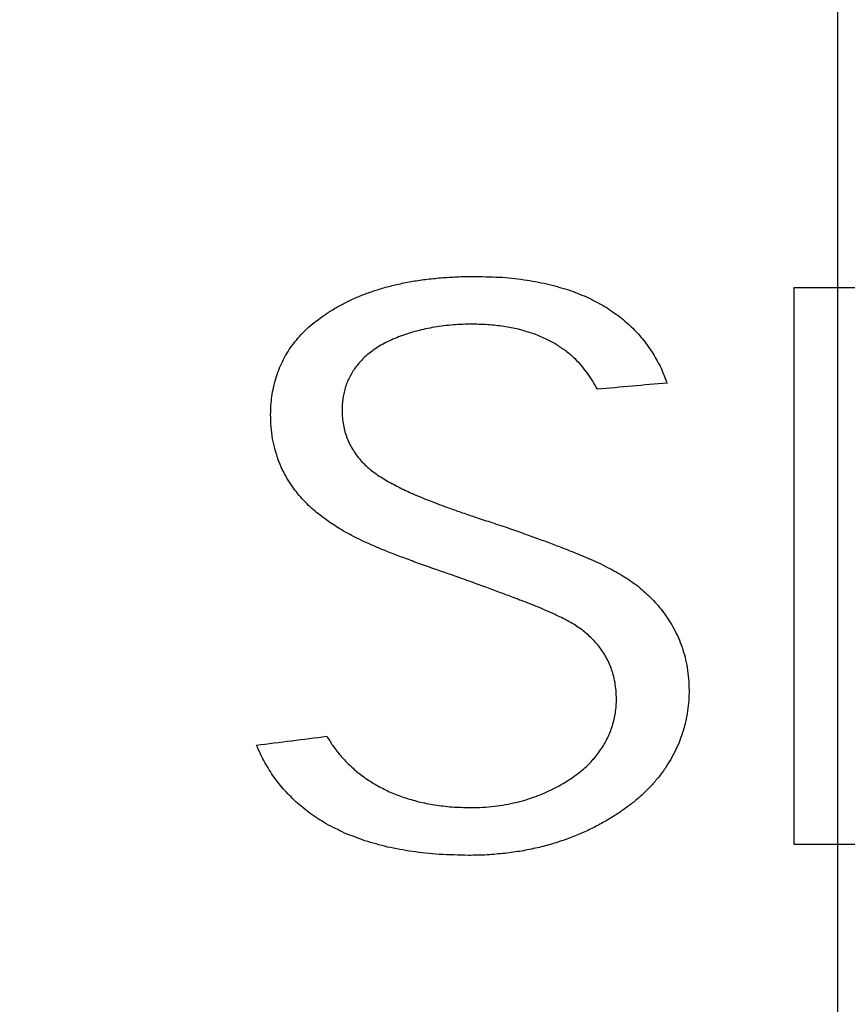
# Model space of a CAD drawing. Header units: inches. Extents: x 0.2 to 16.8, y 0.1 to 10.8.
# Tile 24 of 46: x 4.0071 to 4.0816, y 7.1185 to 7.2071. Entities that reach past the tile are written whole.
import ezdxf

# ---------------------------------------------------------------- set-up
doc = ezdxf.new("R2010")
doc.units = ezdxf.units.IN
doc.header["$LTSCALE"] = 0.935
doc.header["$MEASUREMENT"] = 0
doc.layers.get('0').update_dxf_attribs({"linetype": 'CONTINUOUS'})
doc.layers.add('DATUMCURVES', color=7, linetype='CONTINUOUS')
doc.layers.add('DIMENSIONS', color=7, linetype='CONTINUOUS')
doc.styles.get("Standard").update_dxf_attribs({"font": 'txt', "width": 0.8})
doc.dimstyles.new('DIMSTYLE_2', dxfattribs={"dimtxt": 0.125, "dimasz": 0.18, "dimexe": 0.18, "dimexo": 0.0625, "dimgap": 0.09, "dimtad": 0, "dimtih": 1, "dimtoh": 1, "dimdec": 3, "dimzin": 4, "dimdsep": 46, "dimtxsty": 'STANDARD', "dimblk": '_FILLED', "dimblk1": '_FILLED', "dimblk2": '_FILLED', "dimcen": 0.09, "dimadec": 0, "dimazin": 0, "dimtp": 0.001, "dimtm": 0.001, "dimtfac": 1, "dimtdec": 3, "dimtofl": 0, "dimtmove": 0, "dimatfit": 3, "dimldrblk": '_FILLED', "dimfxl": 1, "dimtolj": 1, "dimtzin": 4, "dimarcsym": 0})

# ---------------------------------------------------------------- blocks, each defined once
blk = doc.blocks.new('*D12')
at = {"layer": 'DIMENSIONS', "color": 2, "linetype": 'CONTINUOUS'}
for p, q in [((4.158071, 8.163797), (4.158071, 8.457831)), ((4.080721, 8.113792), (4.158071, 8.163797)), ((4.080721, 6.847911), (4.080721, 8.113792))]:
    blk.add_line(p, q, dxfattribs=at)
at = {"layer": 'DIMENSIONS', "color": 2, "linetype": 'CONTINUOUS', "width": 0.8}
for s, p in [(']', (4.220571, 9.845331)), ('2.81', (4.220571, 9.445331)), ('[', (4.220571, 9.345331)), ('.111', (4.220571, 8.820331)), ('2X ', (4.220571, 8.520331))]:
    blk.add_text(s, height=0.125, rotation=90, dxfattribs=at).set_placement(p)
blk = doc.blocks.new('_FILLED')
at = {"color": 0, "linetype": 'BYBLOCK'}
blk.add_solid([(0, 0), (-1, 0.17361), (-1, -0.17361)], dxfattribs=at)

msp = doc.modelspace()

# ---------------------------------------------------------------- linework, layer by layer
at = {"layer": 'DATUMCURVES', "color": 40, "linetype": 'CONTINUOUS'}
for points in [[(4.04118, 7.1833, -0.2495), (4.041599, 7.183384, -0.2495), (4.042018, 7.183467, -0.2495), (4.042437, 7.18355, -0.2495)], [(4.042437, 7.18355, -0.2495), (4.042878, 7.183614, -0.2495), (4.043319, 7.183677, -0.2495), (4.04376, 7.18374, -0.2495)], [(4.04376, 7.18374, -0.2495), (4.044223, 7.183787, -0.2495), (4.044686, 7.183834, -0.2495), (4.04515, 7.18388, -0.2495)], [(4.04515, 7.18388, -0.2495), (4.045635, 7.183907, -0.2495), (4.046121, 7.183934, -0.2495), (4.046606, 7.18396, -0.2495)], [(4.046606, 7.18396, -0.2495), (4.047115, 7.18397, -0.2495), (4.047623, 7.18398, -0.2495), (4.048132, 7.18399, -0.2495)], [(4.048132, 7.18399, -0.2495), (4.048933, 7.183964, -0.2495), (4.049734, 7.183937, -0.2495), (4.050535, 7.18391, -0.2495)], [(4.050535, 7.18391, -0.2495), (4.051272, 7.183827, -0.2495), (4.05201, 7.183744, -0.2495), (4.052747, 7.18366, -0.2495)], [(4.052747, 7.18366, -0.2495), (4.053423, 7.18353, -0.2495), (4.054099, 7.1834, -0.2495), (4.054774, 7.18327, -0.2495)], [(4.037793, 7.18227, -0.2495), (4.038148, 7.1824, -0.2495), (4.038503, 7.18253, -0.2495), (4.038858, 7.18266, -0.2495)], [(4.038858, 7.18266, -0.2495), (4.039235, 7.182777, -0.2495), (4.039611, 7.182894, -0.2495), (4.039987, 7.18301, -0.2495)], [(4.039987, 7.18301, -0.2495), (4.040385, 7.183107, -0.2495), (4.040782, 7.183204, -0.2495), (4.04118, 7.1833, -0.2495)], [(4.054774, 7.18327, -0.2495), (4.05539, 7.18309, -0.2495), (4.056005, 7.18291, -0.2495), (4.05662, 7.18273, -0.2495)], [(4.05662, 7.18273, -0.2495), (4.057176, 7.182507, -0.2495), (4.057732, 7.182284, -0.2495), (4.058288, 7.18206, -0.2495)], [(4.076791, 7.13287, -0.2495), (4.076791, 7.14958, -0.2495), (4.076791, 7.16629, -0.2495), (4.076791, 7.183, -0.2495)], [(4.076791, 7.183, -0.2495), (4.081692, 7.183, -0.2495), (4.086593, 7.183, -0.2495), (4.091494, 7.183, -0.2495)], [(4.035846, 7.18135, -0.2495), (4.036161, 7.18151, -0.2495), (4.036475, 7.18167, -0.2495), (4.036789, 7.18183, -0.2495)], [(4.036789, 7.18183, -0.2495), (4.037124, 7.181977, -0.2495), (4.037458, 7.182124, -0.2495), (4.037793, 7.18227, -0.2495)], [(4.058288, 7.18206, -0.2495), (4.058786, 7.181794, -0.2495), (4.059284, 7.181527, -0.2495), (4.059782, 7.18126, -0.2495)], [(4.034141, 7.18026, -0.2495), (4.034416, 7.180447, -0.2495), (4.03469, 7.180634, -0.2495), (4.034964, 7.18082, -0.2495)], [(4.034964, 7.18082, -0.2495), (4.035258, 7.180997, -0.2495), (4.035552, 7.181174, -0.2495), (4.035846, 7.18135, -0.2495)], [(4.059782, 7.18126, -0.2495), (4.060224, 7.180957, -0.2495), (4.060666, 7.180654, -0.2495), (4.061108, 7.18035, -0.2495)], [(4.033388, 7.17968, -0.2495), (4.033639, 7.179874, -0.2495), (4.03389, 7.180067, -0.2495), (4.034141, 7.18026, -0.2495)], [(4.061108, 7.18035, -0.2495), (4.061494, 7.18001, -0.2495), (4.061881, 7.17967, -0.2495), (4.062268, 7.17933, -0.2495)], [(4.032104, 7.17843, -0.2495), (4.032306, 7.178644, -0.2495), (4.032508, 7.178857, -0.2495), (4.032709, 7.17907, -0.2495)], [(4.032709, 7.17907, -0.2495), (4.032936, 7.179274, -0.2495), (4.033162, 7.179477, -0.2495), (4.033388, 7.17968, -0.2495)], [(4.042819, 7.17907, -0.2495), (4.042568, 7.178997, -0.2495), (4.042316, 7.178924, -0.2495), (4.042065, 7.17885, -0.2495)], [(4.043603, 7.17926, -0.2495), (4.043342, 7.179197, -0.2495), (4.04308, 7.179134, -0.2495), (4.042819, 7.17907, -0.2495)], [(4.044413, 7.17941, -0.2495), (4.044143, 7.17936, -0.2495), (4.043873, 7.17931, -0.2495), (4.043603, 7.17926, -0.2495)], [(4.045243, 7.17953, -0.2495), (4.044966, 7.17949, -0.2495), (4.04469, 7.17945, -0.2495), (4.044413, 7.17941, -0.2495)], [(4.046091, 7.17962, -0.2495), (4.045809, 7.17959, -0.2495), (4.045526, 7.17956, -0.2495), (4.045243, 7.17953, -0.2495)], [(4.046952, 7.17967, -0.2495), (4.046665, 7.179654, -0.2495), (4.046378, 7.179637, -0.2495), (4.046091, 7.17962, -0.2495)], [(4.047821, 7.17969, -0.2495), (4.047531, 7.179684, -0.2495), (4.047241, 7.179677, -0.2495), (4.046952, 7.17967, -0.2495)], [(4.049393, 7.17963, -0.2495), (4.048869, 7.17965, -0.2495), (4.048345, 7.17967, -0.2495), (4.047821, 7.17969, -0.2495)], [(4.050831, 7.17946, -0.2495), (4.050352, 7.179517, -0.2495), (4.049872, 7.179574, -0.2495), (4.049393, 7.17963, -0.2495)], [(4.052141, 7.17919, -0.2495), (4.051704, 7.17928, -0.2495), (4.051268, 7.17937, -0.2495), (4.050831, 7.17946, -0.2495)], [(4.053328, 7.17883, -0.2495), (4.052932, 7.17895, -0.2495), (4.052536, 7.17907, -0.2495), (4.052141, 7.17919, -0.2495)], [(4.062268, 7.17933, -0.2495), (4.062601, 7.17896, -0.2495), (4.062935, 7.17859, -0.2495), (4.063268, 7.17822, -0.2495)], [(4.03157, 7.17775, -0.2495), (4.031748, 7.177977, -0.2495), (4.031926, 7.178204, -0.2495), (4.032104, 7.17843, -0.2495)], [(4.040026, 7.17803, -0.2495), (4.039829, 7.17792, -0.2495), (4.039632, 7.17781, -0.2495), (4.039435, 7.1777, -0.2495)], [(4.040664, 7.17833, -0.2495), (4.040451, 7.17823, -0.2495), (4.040239, 7.17813, -0.2495), (4.040026, 7.17803, -0.2495)], [(4.041345, 7.17861, -0.2495), (4.041118, 7.178517, -0.2495), (4.040891, 7.178424, -0.2495), (4.040664, 7.17833, -0.2495)], [(4.042065, 7.17885, -0.2495), (4.041825, 7.17877, -0.2495), (4.041585, 7.17869, -0.2495), (4.041345, 7.17861, -0.2495)], [(4.054397, 7.17838, -0.2495), (4.054041, 7.17853, -0.2495), (4.053684, 7.17868, -0.2495), (4.053328, 7.17883, -0.2495)], [(4.055355, 7.17787, -0.2495), (4.055036, 7.17804, -0.2495), (4.054717, 7.17821, -0.2495), (4.054397, 7.17838, -0.2495)], [(4.063268, 7.17822, -0.2495), (4.063549, 7.17782, -0.2495), (4.06383, 7.17742, -0.2495), (4.064111, 7.17702, -0.2495)], [(4.031106, 7.17704, -0.2495), (4.031261, 7.177277, -0.2495), (4.031416, 7.177514, -0.2495), (4.03157, 7.17775, -0.2495)], [(4.038896, 7.17734, -0.2495), (4.038749, 7.17723, -0.2495), (4.038601, 7.17712, -0.2495), (4.038454, 7.17701, -0.2495)], [(4.039435, 7.1777, -0.2495), (4.039255, 7.17758, -0.2495), (4.039075, 7.17746, -0.2495), (4.038896, 7.17734, -0.2495)], [(4.056207, 7.17729, -0.2495), (4.055923, 7.177484, -0.2495), (4.055639, 7.177677, -0.2495), (4.055355, 7.17787, -0.2495)], [(4.056959, 7.17667, -0.2495), (4.056708, 7.176877, -0.2495), (4.056458, 7.177084, -0.2495), (4.056207, 7.17729, -0.2495)], [(4.030379, 7.17556, -0.2495), (4.030489, 7.17581, -0.2495), (4.030599, 7.17606, -0.2495), (4.030709, 7.17631, -0.2495)], [(4.030709, 7.17631, -0.2495), (4.030842, 7.176554, -0.2495), (4.030974, 7.176797, -0.2495), (4.031106, 7.17704, -0.2495)], [(4.037682, 7.17627, -0.2495), (4.037571, 7.176137, -0.2495), (4.037461, 7.176004, -0.2495), (4.037351, 7.17587, -0.2495)], [(4.03805, 7.17665, -0.2495), (4.037927, 7.176524, -0.2495), (4.037804, 7.176397, -0.2495), (4.037682, 7.17627, -0.2495)], [(4.038454, 7.17701, -0.2495), (4.038319, 7.17689, -0.2495), (4.038185, 7.17677, -0.2495), (4.03805, 7.17665, -0.2495)], [(4.057615, 7.176, -0.2495), (4.057397, 7.176224, -0.2495), (4.057178, 7.176447, -0.2495), (4.056959, 7.17667, -0.2495)], [(4.064111, 7.17702, -0.2495), (4.064341, 7.176594, -0.2495), (4.064571, 7.176167, -0.2495), (4.064802, 7.17574, -0.2495)], [(4.030113, 7.17478, -0.2495), (4.030201, 7.17504, -0.2495), (4.03029, 7.1753, -0.2495), (4.030379, 7.17556, -0.2495)], [(4.037058, 7.17545, -0.2495), (4.036973, 7.175304, -0.2495), (4.036887, 7.175157, -0.2495), (4.036802, 7.17501, -0.2495)], [(4.037351, 7.17587, -0.2495), (4.037253, 7.17573, -0.2495), (4.037155, 7.17559, -0.2495), (4.037058, 7.17545, -0.2495)], [(4.058182, 7.17529, -0.2495), (4.057993, 7.175527, -0.2495), (4.057804, 7.175764, -0.2495), (4.057615, 7.176, -0.2495)], [(4.064802, 7.17574, -0.2495), (4.064983, 7.17529, -0.2495), (4.065163, 7.17484, -0.2495), (4.065344, 7.17439, -0.2495)], [(4.029909, 7.17399, -0.2495), (4.029977, 7.174254, -0.2495), (4.030045, 7.174517, -0.2495), (4.030113, 7.17478, -0.2495)], [(4.036585, 7.17455, -0.2495), (4.036526, 7.17439, -0.2495), (4.036466, 7.17423, -0.2495), (4.036407, 7.17407, -0.2495)], [(4.036802, 7.17501, -0.2495), (4.03673, 7.174857, -0.2495), (4.036658, 7.174704, -0.2495), (4.036585, 7.17455, -0.2495)], [(4.058666, 7.17457, -0.2495), (4.058505, 7.17481, -0.2495), (4.058343, 7.17505, -0.2495), (4.058182, 7.17529, -0.2495)], [(4.059071, 7.17383, -0.2495), (4.058936, 7.174077, -0.2495), (4.058801, 7.174324, -0.2495), (4.058666, 7.17457, -0.2495)], [(4.029765, 7.17319, -0.2495), (4.029813, 7.173457, -0.2495), (4.029861, 7.173724, -0.2495), (4.029909, 7.17399, -0.2495)], [(4.036268, 7.17356, -0.2495), (4.036234, 7.173387, -0.2495), (4.036201, 7.173214, -0.2495), (4.036168, 7.17304, -0.2495)], [(4.036407, 7.17407, -0.2495), (4.036361, 7.1739, -0.2495), (4.036314, 7.17373, -0.2495), (4.036268, 7.17356, -0.2495)], [(4.065344, 7.17439, -0.2495), (4.063253, 7.174204, -0.2495), (4.061162, 7.174017, -0.2495), (4.059071, 7.17383, -0.2495)], [(4.02968, 7.17238, -0.2495), (4.029709, 7.17265, -0.2495), (4.029737, 7.17292, -0.2495), (4.029765, 7.17319, -0.2495)], [(4.036168, 7.17304, -0.2495), (4.036148, 7.172857, -0.2495), (4.036127, 7.172674, -0.2495), (4.036107, 7.17249, -0.2495)], [(4.029653, 7.17156, -0.2495), (4.029662, 7.171834, -0.2495), (4.029671, 7.172107, -0.2495), (4.02968, 7.17238, -0.2495)], [(4.036107, 7.17249, -0.2495), (4.036101, 7.1723, -0.2495), (4.036094, 7.17211, -0.2495), (4.036087, 7.17192, -0.2495)], [(4.036087, 7.17192, -0.2495), (4.036097, 7.1717, -0.2495), (4.036107, 7.17148, -0.2495), (4.036117, 7.17126, -0.2495)], [(4.0297, 7.17043, -0.2495), (4.029684, 7.170807, -0.2495), (4.029668, 7.171184, -0.2495), (4.029653, 7.17156, -0.2495)], [(4.036117, 7.17126, -0.2495), (4.036147, 7.171044, -0.2495), (4.036176, 7.170827, -0.2495), (4.036205, 7.17061, -0.2495)], [(4.029836, 7.16938, -0.2495), (4.029791, 7.16973, -0.2495), (4.029745, 7.17008, -0.2495), (4.0297, 7.17043, -0.2495)], [(4.036205, 7.17061, -0.2495), (4.036254, 7.170407, -0.2495), (4.036302, 7.170204, -0.2495), (4.03635, 7.17, -0.2495)], [(4.030054, 7.16839, -0.2495), (4.029981, 7.16872, -0.2495), (4.029909, 7.16905, -0.2495), (4.029836, 7.16938, -0.2495)], [(4.03635, 7.17, -0.2495), (4.036416, 7.169804, -0.2495), (4.036483, 7.169607, -0.2495), (4.036549, 7.16941, -0.2495)], [(4.036549, 7.16941, -0.2495), (4.036633, 7.169224, -0.2495), (4.036716, 7.169037, -0.2495), (4.0368, 7.16885, -0.2495)], [(4.030346, 7.16747, -0.2495), (4.030249, 7.167777, -0.2495), (4.030151, 7.168084, -0.2495), (4.030054, 7.16839, -0.2495)], [(4.0368, 7.16885, -0.2495), (4.0369, 7.168674, -0.2495), (4.037001, 7.168497, -0.2495), (4.037101, 7.16832, -0.2495)], [(4.037101, 7.16832, -0.2495), (4.037218, 7.16815, -0.2495), (4.037334, 7.16798, -0.2495), (4.037451, 7.16781, -0.2495)], [(4.030704, 7.16662, -0.2495), (4.030584, 7.166904, -0.2495), (4.030465, 7.167187, -0.2495), (4.030346, 7.16747, -0.2495)], [(4.037451, 7.16781, -0.2495), (4.037582, 7.167654, -0.2495), (4.037714, 7.167497, -0.2495), (4.037846, 7.16734, -0.2495)], [(4.03112, 7.16583, -0.2495), (4.030981, 7.166094, -0.2495), (4.030843, 7.166357, -0.2495), (4.030704, 7.16662, -0.2495)], [(4.037846, 7.16734, -0.2495), (4.037992, 7.167194, -0.2495), (4.038139, 7.167047, -0.2495), (4.038285, 7.1669, -0.2495)], [(4.038285, 7.1669, -0.2495), (4.038445, 7.166764, -0.2495), (4.038606, 7.166627, -0.2495), (4.038766, 7.16649, -0.2495)], [(4.038766, 7.16649, -0.2495), (4.03894, 7.166364, -0.2495), (4.039113, 7.166237, -0.2495), (4.039287, 7.16611, -0.2495)], [(4.031588, 7.1651, -0.2495), (4.031432, 7.165344, -0.2495), (4.031276, 7.165587, -0.2495), (4.03112, 7.16583, -0.2495)], [(4.039287, 7.16611, -0.2495), (4.039473, 7.165994, -0.2495), (4.039659, 7.165877, -0.2495), (4.039846, 7.16576, -0.2495)], [(4.039846, 7.16576, -0.2495), (4.040036, 7.16565, -0.2495), (4.040226, 7.16554, -0.2495), (4.040416, 7.16543, -0.2495)], [(4.032098, 7.16442, -0.2495), (4.031928, 7.164647, -0.2495), (4.031758, 7.164874, -0.2495), (4.031588, 7.1651, -0.2495)], [(4.040416, 7.16543, -0.2495), (4.040613, 7.165327, -0.2495), (4.040811, 7.165224, -0.2495), (4.041008, 7.16512, -0.2495)], [(4.041008, 7.16512, -0.2495), (4.041217, 7.165014, -0.2495), (4.041426, 7.164907, -0.2495), (4.041635, 7.1648, -0.2495)], [(4.041635, 7.1648, -0.2495), (4.041861, 7.164697, -0.2495), (4.042086, 7.164594, -0.2495), (4.042311, 7.16449, -0.2495)], [(4.032644, 7.16381, -0.2495), (4.032462, 7.164014, -0.2495), (4.03228, 7.164217, -0.2495), (4.032098, 7.16442, -0.2495)], [(4.042311, 7.16449, -0.2495), (4.042558, 7.164384, -0.2495), (4.042804, 7.164277, -0.2495), (4.043051, 7.16417, -0.2495)], [(4.043051, 7.16417, -0.2495), (4.043323, 7.16406, -0.2495), (4.043595, 7.16395, -0.2495), (4.043867, 7.16384, -0.2495)], [(4.043867, 7.16384, -0.2495), (4.044169, 7.163724, -0.2495), (4.044471, 7.163607, -0.2495), (4.044774, 7.16349, -0.2495)], [(4.033218, 7.16324, -0.2495), (4.033027, 7.16343, -0.2495), (4.032836, 7.16362, -0.2495), (4.032644, 7.16381, -0.2495)], [(4.033812, 7.16272, -0.2495), (4.033614, 7.162894, -0.2495), (4.033416, 7.163067, -0.2495), (4.033218, 7.16324, -0.2495)], [(4.044774, 7.16349, -0.2495), (4.045111, 7.163367, -0.2495), (4.045448, 7.163244, -0.2495), (4.045785, 7.16312, -0.2495)], [(4.045785, 7.16312, -0.2495), (4.046161, 7.162987, -0.2495), (4.046538, 7.162854, -0.2495), (4.046914, 7.16272, -0.2495)], [(4.034419, 7.16226, -0.2495), (4.034217, 7.162414, -0.2495), (4.034015, 7.162567, -0.2495), (4.033812, 7.16272, -0.2495)], [(4.034984, 7.16185, -0.2495), (4.034796, 7.161987, -0.2495), (4.034608, 7.162124, -0.2495), (4.034419, 7.16226, -0.2495)], [(4.046914, 7.16272, -0.2495), (4.047335, 7.162577, -0.2495), (4.047755, 7.162434, -0.2495), (4.048176, 7.16229, -0.2495)], [(4.048176, 7.16229, -0.2495), (4.048645, 7.162137, -0.2495), (4.049114, 7.161984, -0.2495), (4.049583, 7.16183, -0.2495)], [(4.03558, 7.16146, -0.2495), (4.035381, 7.16159, -0.2495), (4.035183, 7.16172, -0.2495), (4.034984, 7.16185, -0.2495)], [(4.036219, 7.16107, -0.2495), (4.036006, 7.1612, -0.2495), (4.035793, 7.16133, -0.2495), (4.03558, 7.16146, -0.2495)], [(4.049583, 7.16183, -0.2495), (4.050105, 7.161657, -0.2495), (4.050627, 7.161484, -0.2495), (4.05115, 7.16131, -0.2495)], [(4.05115, 7.16131, -0.2495), (4.051631, 7.16114, -0.2495), (4.052113, 7.16097, -0.2495), (4.052595, 7.1608, -0.2495)], [(4.036915, 7.16069, -0.2495), (4.036683, 7.160817, -0.2495), (4.036451, 7.160944, -0.2495), (4.036219, 7.16107, -0.2495)], [(4.037682, 7.1603, -0.2495), (4.037426, 7.16043, -0.2495), (4.03717, 7.16056, -0.2495), (4.036915, 7.16069, -0.2495)], [(4.038533, 7.15991, -0.2495), (4.038249, 7.16004, -0.2495), (4.037965, 7.16017, -0.2495), (4.037682, 7.1603, -0.2495)], [(4.052595, 7.1608, -0.2495), (4.053039, 7.16064, -0.2495), (4.053483, 7.16048, -0.2495), (4.053927, 7.16032, -0.2495)], [(4.053927, 7.16032, -0.2495), (4.054336, 7.160167, -0.2495), (4.054745, 7.160014, -0.2495), (4.055155, 7.15986, -0.2495)], [(4.039482, 7.1595, -0.2495), (4.039165, 7.159637, -0.2495), (4.038849, 7.159774, -0.2495), (4.038533, 7.15991, -0.2495)], [(4.040542, 7.15907, -0.2495), (4.040188, 7.159214, -0.2495), (4.039835, 7.159357, -0.2495), (4.039482, 7.1595, -0.2495)], [(4.055155, 7.15986, -0.2495), (4.055531, 7.159717, -0.2495), (4.055908, 7.159574, -0.2495), (4.056285, 7.15943, -0.2495)], [(4.056285, 7.15943, -0.2495), (4.056632, 7.15929, -0.2495), (4.056979, 7.15915, -0.2495), (4.057327, 7.15901, -0.2495)], [(4.041727, 7.15862, -0.2495), (4.041332, 7.15877, -0.2495), (4.040937, 7.15892, -0.2495), (4.040542, 7.15907, -0.2495)], [(4.04305, 7.15813, -0.2495), (4.042609, 7.158294, -0.2495), (4.042168, 7.158457, -0.2495), (4.041727, 7.15862, -0.2495)], [(4.057327, 7.15901, -0.2495), (4.057647, 7.158877, -0.2495), (4.057967, 7.158744, -0.2495), (4.058287, 7.15861, -0.2495)], [(4.058287, 7.15861, -0.2495), (4.058582, 7.158477, -0.2495), (4.058877, 7.158344, -0.2495), (4.059173, 7.15821, -0.2495)], [(4.044525, 7.15761, -0.2495), (4.044033, 7.157784, -0.2495), (4.043541, 7.157957, -0.2495), (4.04305, 7.15813, -0.2495)], [(4.059173, 7.15821, -0.2495), (4.059446, 7.158074, -0.2495), (4.05972, 7.157937, -0.2495), (4.059993, 7.1578, -0.2495)], [(4.059993, 7.1578, -0.2495), (4.060248, 7.157667, -0.2495), (4.060502, 7.157534, -0.2495), (4.060756, 7.1574, -0.2495)], [(4.046165, 7.15705, -0.2495), (4.045618, 7.157237, -0.2495), (4.045072, 7.157424, -0.2495), (4.044525, 7.15761, -0.2495)], [(4.047719, 7.15649, -0.2495), (4.047201, 7.156677, -0.2495), (4.046683, 7.156864, -0.2495), (4.046165, 7.15705, -0.2495)], [(4.060756, 7.1574, -0.2495), (4.060993, 7.157257, -0.2495), (4.061231, 7.157114, -0.2495), (4.061468, 7.15697, -0.2495)], [(4.061468, 7.15697, -0.2495), (4.061692, 7.156827, -0.2495), (4.061915, 7.156684, -0.2495), (4.062138, 7.15654, -0.2495)], [(4.049115, 7.15598, -0.2495), (4.04865, 7.15615, -0.2495), (4.048185, 7.15632, -0.2495), (4.047719, 7.15649, -0.2495)], [(4.050365, 7.15552, -0.2495), (4.049948, 7.155674, -0.2495), (4.049532, 7.155827, -0.2495), (4.049115, 7.15598, -0.2495)], [(4.062138, 7.15654, -0.2495), (4.06235, 7.156384, -0.2495), (4.062562, 7.156227, -0.2495), (4.062773, 7.15607, -0.2495)], [(4.062773, 7.15607, -0.2495), (4.062978, 7.155894, -0.2495), (4.063183, 7.155717, -0.2495), (4.063387, 7.15554, -0.2495)], [(4.051483, 7.1551, -0.2495), (4.05111, 7.15524, -0.2495), (4.050738, 7.15538, -0.2495), (4.050365, 7.15552, -0.2495)], [(4.052481, 7.15472, -0.2495), (4.052148, 7.154847, -0.2495), (4.051815, 7.154974, -0.2495), (4.051483, 7.1551, -0.2495)], [(4.063387, 7.15554, -0.2495), (4.063584, 7.15535, -0.2495), (4.063781, 7.15516, -0.2495), (4.063978, 7.15497, -0.2495)], [(4.063978, 7.15497, -0.2495), (4.064165, 7.154767, -0.2495), (4.064352, 7.154564, -0.2495), (4.064539, 7.15436, -0.2495)], [(4.053372, 7.15437, -0.2495), (4.053075, 7.154487, -0.2495), (4.052778, 7.154604, -0.2495), (4.052481, 7.15472, -0.2495)], [(4.054169, 7.15404, -0.2495), (4.053904, 7.15415, -0.2495), (4.053638, 7.15426, -0.2495), (4.053372, 7.15437, -0.2495)], [(4.064539, 7.15436, -0.2495), (4.064714, 7.15414, -0.2495), (4.064889, 7.15392, -0.2495), (4.065064, 7.1537, -0.2495)], [(4.054886, 7.15373, -0.2495), (4.054647, 7.153834, -0.2495), (4.054408, 7.153937, -0.2495), (4.054169, 7.15404, -0.2495)], [(4.055536, 7.15342, -0.2495), (4.055319, 7.153524, -0.2495), (4.055103, 7.153627, -0.2495), (4.054886, 7.15373, -0.2495)], [(4.05613, 7.15313, -0.2495), (4.055932, 7.153227, -0.2495), (4.055734, 7.153324, -0.2495), (4.055536, 7.15342, -0.2495)], [(4.065064, 7.1537, -0.2495), (4.065226, 7.153467, -0.2495), (4.065388, 7.153234, -0.2495), (4.06555, 7.153, -0.2495)], [(4.056683, 7.15283, -0.2495), (4.056499, 7.15293, -0.2495), (4.056314, 7.15303, -0.2495), (4.05613, 7.15313, -0.2495)], [(4.057207, 7.15252, -0.2495), (4.057032, 7.152624, -0.2495), (4.056857, 7.152727, -0.2495), (4.056683, 7.15283, -0.2495)], [(4.057689, 7.15217, -0.2495), (4.057528, 7.152287, -0.2495), (4.057367, 7.152404, -0.2495), (4.057207, 7.15252, -0.2495)], [(4.06555, 7.153, -0.2495), (4.065696, 7.15275, -0.2495), (4.065842, 7.1525, -0.2495), (4.065988, 7.15225, -0.2495)], [(4.058153, 7.1518, -0.2495), (4.057998, 7.151924, -0.2495), (4.057844, 7.152047, -0.2495), (4.057689, 7.15217, -0.2495)], [(4.058594, 7.15138, -0.2495), (4.058447, 7.15152, -0.2495), (4.0583, 7.15166, -0.2495), (4.058153, 7.1518, -0.2495)], [(4.065988, 7.15225, -0.2495), (4.066117, 7.151987, -0.2495), (4.066246, 7.151724, -0.2495), (4.066375, 7.15146, -0.2495)], [(4.066375, 7.15146, -0.2495), (4.066485, 7.151177, -0.2495), (4.066595, 7.150894, -0.2495), (4.066705, 7.15061, -0.2495)], [(4.059008, 7.15094, -0.2495), (4.05887, 7.151087, -0.2495), (4.058732, 7.151234, -0.2495), (4.058594, 7.15138, -0.2495)], [(4.05939, 7.15046, -0.2495), (4.059262, 7.15062, -0.2495), (4.059135, 7.15078, -0.2495), (4.059008, 7.15094, -0.2495)], [(4.066705, 7.15061, -0.2495), (4.066793, 7.150314, -0.2495), (4.066882, 7.150017, -0.2495), (4.06697, 7.14972, -0.2495)], [(4.059735, 7.14994, -0.2495), (4.05962, 7.150114, -0.2495), (4.059505, 7.150287, -0.2495), (4.05939, 7.15046, -0.2495)], [(4.06004, 7.14938, -0.2495), (4.059939, 7.149567, -0.2495), (4.059837, 7.149754, -0.2495), (4.059735, 7.14994, -0.2495)], [(4.06697, 7.14972, -0.2495), (4.067036, 7.149407, -0.2495), (4.067102, 7.149094, -0.2495), (4.067167, 7.14878, -0.2495)], [(4.0603, 7.14878, -0.2495), (4.060213, 7.14898, -0.2495), (4.060127, 7.14918, -0.2495), (4.06004, 7.14938, -0.2495)], [(4.060509, 7.14814, -0.2495), (4.060439, 7.148354, -0.2495), (4.060369, 7.148567, -0.2495), (4.0603, 7.14878, -0.2495)], [(4.067167, 7.14878, -0.2495), (4.067208, 7.148447, -0.2495), (4.067249, 7.148114, -0.2495), (4.06729, 7.14778, -0.2495)], [(4.060665, 7.14745, -0.2495), (4.060613, 7.14768, -0.2495), (4.060561, 7.14791, -0.2495), (4.060509, 7.14814, -0.2495)], [(4.060761, 7.14672, -0.2495), (4.060729, 7.146964, -0.2495), (4.060697, 7.147207, -0.2495), (4.060665, 7.14745, -0.2495)], [(4.06729, 7.14778, -0.2495), (4.067304, 7.14743, -0.2495), (4.067318, 7.14708, -0.2495), (4.067332, 7.14673, -0.2495)], [(4.060794, 7.14594, -0.2495), (4.060783, 7.1462, -0.2495), (4.060772, 7.14646, -0.2495), (4.060761, 7.14672, -0.2495)], [(4.067332, 7.14673, -0.2495), (4.067321, 7.146424, -0.2495), (4.067309, 7.146117, -0.2495), (4.067298, 7.14581, -0.2495)], [(4.0607, 7.14472, -0.2495), (4.060723, 7.144924, -0.2495), (4.060747, 7.145127, -0.2495), (4.06077, 7.14533, -0.2495)], [(4.06077, 7.14533, -0.2495), (4.060778, 7.145534, -0.2495), (4.060786, 7.145737, -0.2495), (4.060794, 7.14594, -0.2495)], [(4.067298, 7.14581, -0.2495), (4.067265, 7.145504, -0.2495), (4.067231, 7.145197, -0.2495), (4.067197, 7.14489, -0.2495)], [(4.060584, 7.14413, -0.2495), (4.060622, 7.144327, -0.2495), (4.060661, 7.144524, -0.2495), (4.0607, 7.14472, -0.2495)], [(4.067197, 7.14489, -0.2495), (4.067141, 7.144587, -0.2495), (4.067085, 7.144284, -0.2495), (4.067029, 7.14398, -0.2495)], [(4.06022, 7.14297, -0.2495), (4.060288, 7.14316, -0.2495), (4.060356, 7.14335, -0.2495), (4.060423, 7.14354, -0.2495)], [(4.060423, 7.14354, -0.2495), (4.060477, 7.143737, -0.2495), (4.06053, 7.143934, -0.2495), (4.060584, 7.14413, -0.2495)], [(4.067029, 7.14398, -0.2495), (4.066951, 7.14368, -0.2495), (4.066872, 7.14338, -0.2495), (4.066793, 7.14308, -0.2495)], [(4.028378, 7.1418, -0.2495), (4.030491, 7.142067, -0.2495), (4.032604, 7.142334, -0.2495), (4.034718, 7.1426, -0.2495)], [(4.034718, 7.1426, -0.2495), (4.034892, 7.142324, -0.2495), (4.035067, 7.142047, -0.2495), (4.035242, 7.14177, -0.2495)], [(4.059976, 7.14242, -0.2495), (4.060057, 7.142604, -0.2495), (4.060139, 7.142787, -0.2495), (4.06022, 7.14297, -0.2495)], [(4.066793, 7.14308, -0.2495), (4.066692, 7.14279, -0.2495), (4.066591, 7.1425, -0.2495), (4.06649, 7.14221, -0.2495)], [(4.029034, 7.14041, -0.2495), (4.028815, 7.140874, -0.2495), (4.028596, 7.141337, -0.2495), (4.028378, 7.1418, -0.2495)], [(4.035242, 7.14177, -0.2495), (4.035448, 7.1415, -0.2495), (4.035654, 7.14123, -0.2495), (4.035859, 7.14096, -0.2495)], [(4.059367, 7.14137, -0.2495), (4.059475, 7.141544, -0.2495), (4.059583, 7.141717, -0.2495), (4.059691, 7.14189, -0.2495)], [(4.059691, 7.14189, -0.2495), (4.059786, 7.142067, -0.2495), (4.059881, 7.142244, -0.2495), (4.059976, 7.14242, -0.2495)], [(4.06649, 7.14221, -0.2495), (4.066366, 7.141924, -0.2495), (4.066242, 7.141637, -0.2495), (4.066118, 7.14135, -0.2495)], [(4.035859, 7.14096, -0.2495), (4.036097, 7.1407, -0.2495), (4.036335, 7.14044, -0.2495), (4.036572, 7.14018, -0.2495)], [(4.058608, 7.14041, -0.2495), (4.05874, 7.140567, -0.2495), (4.058873, 7.140724, -0.2495), (4.059005, 7.14088, -0.2495)], [(4.059005, 7.14088, -0.2495), (4.059126, 7.141044, -0.2495), (4.059246, 7.141207, -0.2495), (4.059367, 7.14137, -0.2495)], [(4.066118, 7.14135, -0.2495), (4.065972, 7.141074, -0.2495), (4.065825, 7.140797, -0.2495), (4.065678, 7.14052, -0.2495)], [(4.029838, 7.1391, -0.2495), (4.02957, 7.139537, -0.2495), (4.029302, 7.139974, -0.2495), (4.029034, 7.14041, -0.2495)], [(4.036572, 7.14018, -0.2495), (4.036842, 7.139934, -0.2495), (4.037113, 7.139687, -0.2495), (4.037383, 7.13944, -0.2495)], [(4.057708, 7.13954, -0.2495), (4.057864, 7.13968, -0.2495), (4.058019, 7.13982, -0.2495), (4.058175, 7.13996, -0.2495)], [(4.058175, 7.13996, -0.2495), (4.058319, 7.14011, -0.2495), (4.058463, 7.14026, -0.2495), (4.058608, 7.14041, -0.2495)], [(4.065678, 7.14052, -0.2495), (4.065509, 7.140247, -0.2495), (4.065339, 7.139974, -0.2495), (4.06517, 7.1397, -0.2495)], [(4.030797, 7.13786, -0.2495), (4.030477, 7.138274, -0.2495), (4.030158, 7.138687, -0.2495), (4.029838, 7.1391, -0.2495)], [(4.037383, 7.13944, -0.2495), (4.037686, 7.139214, -0.2495), (4.03799, 7.138987, -0.2495), (4.038293, 7.13876, -0.2495)], [(4.056486, 7.13866, -0.2495), (4.056697, 7.138804, -0.2495), (4.056907, 7.138947, -0.2495), (4.057118, 7.13909, -0.2495)], [(4.057118, 7.13909, -0.2495), (4.057315, 7.13924, -0.2495), (4.057511, 7.13939, -0.2495), (4.057708, 7.13954, -0.2495)], [(4.06517, 7.1397, -0.2495), (4.064978, 7.13944, -0.2495), (4.064785, 7.13918, -0.2495), (4.064593, 7.13892, -0.2495)], [(4.038293, 7.13876, -0.2495), (4.03863, 7.13855, -0.2495), (4.038967, 7.13834, -0.2495), (4.039305, 7.13813, -0.2495)], [(4.039305, 7.13813, -0.2495), (4.039677, 7.137944, -0.2495), (4.040049, 7.137757, -0.2495), (4.04042, 7.13757, -0.2495)], [(4.055093, 7.13786, -0.2495), (4.055333, 7.13799, -0.2495), (4.055572, 7.13812, -0.2495), (4.055812, 7.13825, -0.2495)], [(4.055812, 7.13825, -0.2495), (4.056037, 7.138387, -0.2495), (4.056261, 7.138524, -0.2495), (4.056486, 7.13866, -0.2495)], [(4.063947, 7.13817, -0.2495), (4.063709, 7.13793, -0.2495), (4.063471, 7.13769, -0.2495), (4.063232, 7.13745, -0.2495)], [(4.064593, 7.13892, -0.2495), (4.064378, 7.13867, -0.2495), (4.064163, 7.13842, -0.2495), (4.063947, 7.13817, -0.2495)], [(4.031916, 7.13671, -0.2495), (4.031543, 7.137094, -0.2495), (4.03117, 7.137477, -0.2495), (4.030797, 7.13786, -0.2495)], [(4.04042, 7.13757, -0.2495), (4.040828, 7.137414, -0.2495), (4.041235, 7.137257, -0.2495), (4.041642, 7.1371, -0.2495)], [(4.053521, 7.13718, -0.2495), (4.053791, 7.137287, -0.2495), (4.05406, 7.137394, -0.2495), (4.05433, 7.1375, -0.2495)], [(4.05433, 7.1375, -0.2495), (4.054585, 7.13762, -0.2495), (4.054839, 7.13774, -0.2495), (4.055093, 7.13786, -0.2495)], [(4.063232, 7.13745, -0.2495), (4.062971, 7.13722, -0.2495), (4.06271, 7.13699, -0.2495), (4.062448, 7.13676, -0.2495)], [(4.033204, 7.13566, -0.2495), (4.032775, 7.13601, -0.2495), (4.032345, 7.13636, -0.2495), (4.031916, 7.13671, -0.2495)], [(4.041642, 7.1371, -0.2495), (4.042085, 7.13697, -0.2495), (4.042529, 7.13684, -0.2495), (4.042972, 7.13671, -0.2495)], [(4.042972, 7.13671, -0.2495), (4.043452, 7.136614, -0.2495), (4.043932, 7.136517, -0.2495), (4.044412, 7.13642, -0.2495)], [(4.044412, 7.13642, -0.2495), (4.044929, 7.13636, -0.2495), (4.045447, 7.1363, -0.2495), (4.045964, 7.13624, -0.2495)], [(4.049798, 7.1363, -0.2495), (4.050134, 7.13635, -0.2495), (4.050469, 7.1364, -0.2495), (4.050804, 7.13645, -0.2495)], [(4.050804, 7.13645, -0.2495), (4.051122, 7.136517, -0.2495), (4.051441, 7.136584, -0.2495), (4.051759, 7.13665, -0.2495)], [(4.051759, 7.13665, -0.2495), (4.052061, 7.13673, -0.2495), (4.052362, 7.13681, -0.2495), (4.052664, 7.13689, -0.2495)], [(4.052664, 7.13689, -0.2495), (4.05295, 7.136987, -0.2495), (4.053235, 7.137084, -0.2495), (4.053521, 7.13718, -0.2495)], [(4.062448, 7.13676, -0.2495), (4.062166, 7.136547, -0.2495), (4.061883, 7.136334, -0.2495), (4.061601, 7.13612, -0.2495)], [(4.034666, 7.13471, -0.2495), (4.034179, 7.135027, -0.2495), (4.033691, 7.135344, -0.2495), (4.033204, 7.13566, -0.2495)], [(4.045964, 7.13624, -0.2495), (4.046519, 7.13622, -0.2495), (4.047075, 7.1362, -0.2495), (4.04763, 7.13618, -0.2495)], [(4.04763, 7.13618, -0.2495), (4.048001, 7.13619, -0.2495), (4.048371, 7.1362, -0.2495), (4.048741, 7.13621, -0.2495)], [(4.048741, 7.13621, -0.2495), (4.049093, 7.13624, -0.2495), (4.049446, 7.13627, -0.2495), (4.049798, 7.1363, -0.2495)], [(4.060685, 7.13549, -0.2495), (4.060356, 7.135294, -0.2495), (4.060028, 7.135097, -0.2495), (4.059699, 7.1349, -0.2495)], [(4.061601, 7.13612, -0.2495), (4.061296, 7.13591, -0.2495), (4.06099, 7.1357, -0.2495), (4.060685, 7.13549, -0.2495)], [(4.03631, 7.13389, -0.2495), (4.035762, 7.134164, -0.2495), (4.035214, 7.134437, -0.2495), (4.034666, 7.13471, -0.2495)], [(4.059699, 7.1349, -0.2495), (4.059347, 7.13471, -0.2495), (4.058995, 7.13452, -0.2495), (4.058643, 7.13433, -0.2495)], [(4.038141, 7.13319, -0.2495), (4.037531, 7.133424, -0.2495), (4.03692, 7.133657, -0.2495), (4.03631, 7.13389, -0.2495)], [(4.057515, 7.13381, -0.2495), (4.057114, 7.133654, -0.2495), (4.056713, 7.133497, -0.2495), (4.056312, 7.13334, -0.2495)], [(4.058643, 7.13433, -0.2495), (4.058267, 7.134157, -0.2495), (4.057891, 7.133984, -0.2495), (4.057515, 7.13381, -0.2495)], [(4.040167, 7.13263, -0.2495), (4.039492, 7.132817, -0.2495), (4.038817, 7.133004, -0.2495), (4.038141, 7.13319, -0.2495)], [(4.055035, 7.13292, -0.2495), (4.054584, 7.1328, -0.2495), (4.054133, 7.13268, -0.2495), (4.053682, 7.13256, -0.2495)], [(4.056312, 7.13334, -0.2495), (4.055887, 7.1332, -0.2495), (4.055461, 7.13306, -0.2495), (4.055035, 7.13292, -0.2495)], [(4.082936, 7.13287, -0.2495), (4.080888, 7.13287, -0.2495), (4.07884, 7.13287, -0.2495), (4.076791, 7.13287, -0.2495)], [(4.042395, 7.13222, -0.2495), (4.041653, 7.132357, -0.2495), (4.04091, 7.132494, -0.2495), (4.040167, 7.13263, -0.2495)], [(4.044831, 7.13196, -0.2495), (4.044019, 7.132047, -0.2495), (4.043207, 7.132134, -0.2495), (4.042395, 7.13222, -0.2495)], [(4.047482, 7.13188, -0.2495), (4.046598, 7.131907, -0.2495), (4.045715, 7.131934, -0.2495), (4.044831, 7.13196, -0.2495)], [(4.049153, 7.13192, -0.2495), (4.048596, 7.131907, -0.2495), (4.048039, 7.131894, -0.2495), (4.047482, 7.13188, -0.2495)], [(4.050742, 7.13206, -0.2495), (4.050212, 7.132014, -0.2495), (4.049683, 7.131967, -0.2495), (4.049153, 7.13192, -0.2495)], [(4.052252, 7.13227, -0.2495), (4.051749, 7.1322, -0.2495), (4.051245, 7.13213, -0.2495), (4.050742, 7.13206, -0.2495)], [(4.053682, 7.13256, -0.2495), (4.053205, 7.132464, -0.2495), (4.052729, 7.132367, -0.2495), (4.052252, 7.13227, -0.2495)]]:
    msp.add_open_spline(points, degree=3, dxfattribs=at)

# ---------------------------------------------------------------- dimensions: what is measured, and where the dimension line sits
at = {"layer": 'DIMENSIONS', "color": 2, "linetype": 'CONTINUOUS'}
dim = msp.add_ordinate_dim(feature_location=(4.080721, 6.847911), offset=(0.077351, 1.60992), dtype=0, origin=(3.969941, 7.891831), text='2X <>', dimstyle='DIMSTYLE_2', dxfattribs=at)
dim.commit()
dim.dimension.update_dxf_attribs({"geometry": '*D12', "text_midpoint": (4.158071, 9.232831)})

doc.saveas('drawing.dxf')
